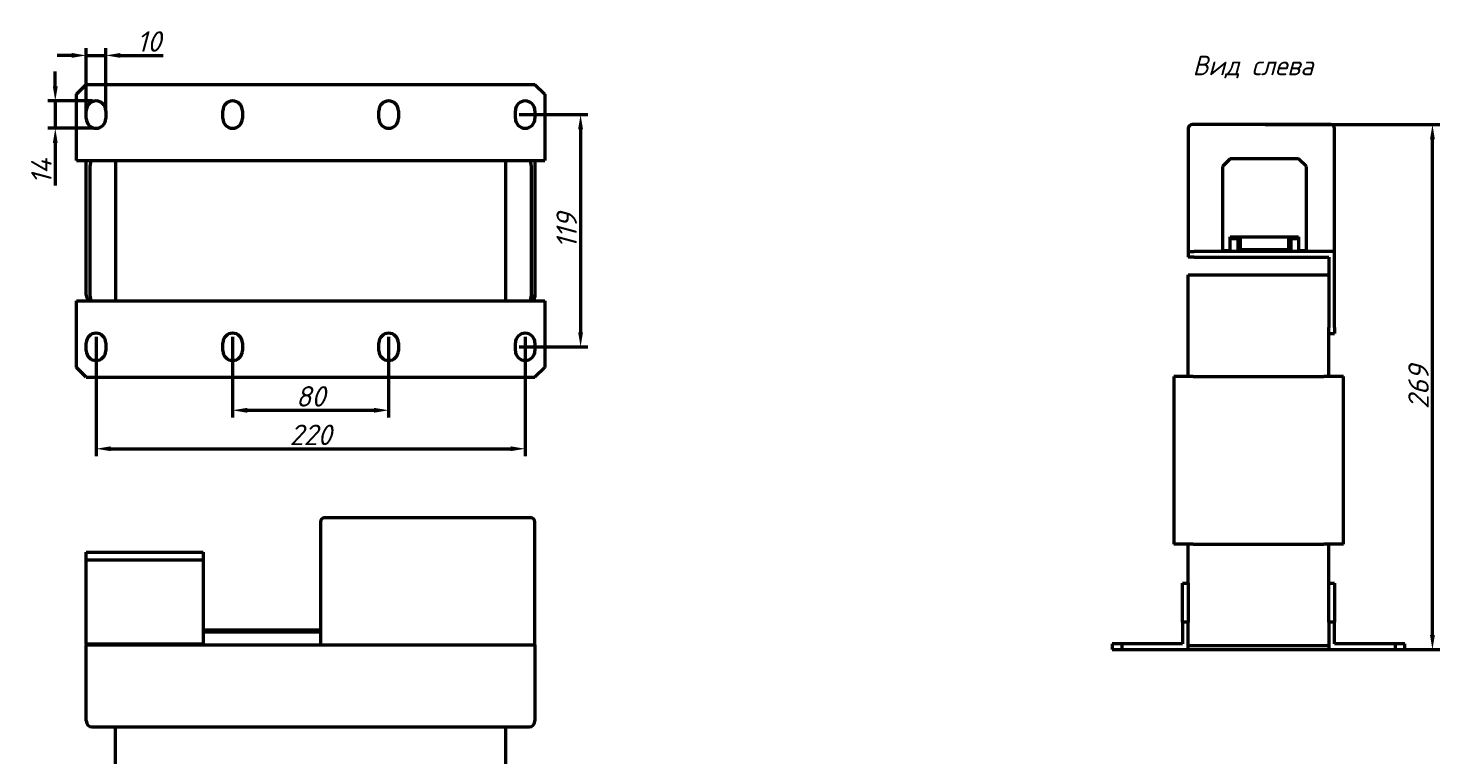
# Model space of a CAD drawing. Header units: millimetres. Extents: x 766 to 1490, y -376 to 392.
# Tile 2 of 2: x 766 to 1490, y 20 to 392. Entities that reach past the tile are written whole.
import ezdxf

# ---------------------------------------------------------------- set-up
doc = ezdxf.new("R2010")
doc.units = ezdxf.units.MM
doc.layers.get('Defpoints').update_dxf_attribs({"lineweight": 25})
doc.layers.add('Осн_СБ', color=7, linetype='Continuous', lineweight=50)
doc.styles.add('GOST-2.304_Type-B_italic', font='GOST Common Italic.ttf', dxfattribs={"height": 2.5})
doc.styles.add('ГОСТ', font='isocpeui.ttf')
doc.dimstyles.new('ISO-25', dxfattribs={"dimtxt": 3.5, "dimasz": 2.5, "dimexe": 1.25, "dimexo": 0.625, "dimtad": 1, "dimdec": 0, "dimtxsty": 'ГОСТ', "dimcen": 2.5, "dimclrd": 256, "dimclre": 256, "dimclrt": 256, "dimadec": 0, "dimazin": 0, "dimtfac": 1, "dimtdec": 0, "dimtmove": 0, "dimatfit": 3, "dimfxl": 1, "dimlwd": -1, "dimlwe": -1, "dimarcsym": 0})

# ---------------------------------------------------------------- blocks, each defined once
blk = doc.blocks.new('*D235')
at = {"layer": 'Defpoints', "color": 0, "transparency": 16777216}
for p in [(1398.16, 342.8), (1485.81, 342.8), (1343.66, 73.8)]:
    blk.add_point(p, dxfattribs=at)
at = {"layer": 'Осн_СБ', "transparency": 16777216}
for p, q in [((1400.04, 342.8), (1489.56, 342.8)), ((1485.81, 81.3), (1485.81, 335.3)), ((1345.54, 73.8), (1489.56, 73.8))]:
    blk.add_line(p, q, dxfattribs=at)
for points in [[(1484.56, 335.3), (1487.06, 335.3), (1485.81, 342.8)], [(1484.56, 81.3), (1487.06, 81.3), (1485.81, 73.8)]]:
    blk.add_solid(points, dxfattribs=at)
at = {"layer": 'Осн_СБ', "transparency": 16777216, "insert": (1478.68, 208.3), "char_height": 10.5, "attachment_point": 5, "rotation": 90, "style": 'ГОСТ'}
blk.add_mtext('269', dxfattribs=at)
blk = doc.blocks.new('*D238')
at = {"layer": 'Defpoints', "color": 0, "transparency": 16777216}
for p in [(870.71, 235.93), (950.71, 235.93), (950.71, 196.42)]:
    blk.add_point(p, dxfattribs=at)
at = {"layer": 'Осн_СБ', "transparency": 16777216}
for p, q in [((870.71, 234.05), (870.71, 192.67)), ((950.71, 234.05), (950.71, 192.67)), ((878.21, 196.42), (943.21, 196.42))]:
    blk.add_line(p, q, dxfattribs=at)
for points in [[(878.21, 197.67), (878.21, 195.17), (870.71, 196.42)], [(943.21, 197.67), (943.21, 195.17), (950.71, 196.42)]]:
    blk.add_solid(points, dxfattribs=at)
at = {"layer": 'Осн_СБ', "transparency": 16777216, "insert": (910.71, 203.54), "char_height": 10.5, "attachment_point": 5, "style": 'ГОСТ'}
blk.add_mtext('80', dxfattribs=at)
blk = doc.blocks.new('*D239')
at = {"layer": 'Defpoints', "color": 0, "transparency": 16777216}
for p in [(800.71, 235.93), (1020.71, 235.93), (1020.71, 176.72)]:
    blk.add_point(p, dxfattribs=at)
at = {"layer": 'Осн_СБ', "transparency": 16777216}
for p, q in [((800.71, 234.05), (800.71, 172.97)), ((1020.71, 234.05), (1020.71, 172.97)), ((808.21, 176.72), (1013.21, 176.72))]:
    blk.add_line(p, q, dxfattribs=at)
for points in [[(808.21, 177.97), (808.21, 175.47), (800.71, 176.72)], [(1013.21, 177.97), (1013.21, 175.47), (1020.71, 176.72)]]:
    blk.add_solid(points, dxfattribs=at)
at = {"layer": 'Осн_СБ', "transparency": 16777216, "insert": (910.71, 183.84), "char_height": 10.5, "attachment_point": 5, "style": 'ГОСТ'}
blk.add_mtext('220', dxfattribs=at)
blk = doc.blocks.new('*D240')
at = {"layer": 'Defpoints', "color": 0, "transparency": 16777216}
for p in [(1015.71, 347.93), (1015.71, 228.93), (1049.1, 228.93)]:
    blk.add_point(p, dxfattribs=at)
at = {"layer": 'Осн_СБ', "transparency": 16777216}
for p, q in [((1017.59, 347.93), (1052.85, 347.93)), ((1049.1, 340.43), (1049.1, 236.43)), ((1017.59, 228.93), (1052.85, 228.93))]:
    blk.add_line(p, q, dxfattribs=at)
for points in [[(1047.85, 340.43), (1050.35, 340.43), (1049.1, 347.93)], [(1047.85, 236.43), (1050.35, 236.43), (1049.1, 228.93)]]:
    blk.add_solid(points, dxfattribs=at)
at = {"layer": 'Осн_СБ', "transparency": 16777216, "insert": (1041.98, 288.43), "char_height": 10.5, "attachment_point": 5, "rotation": 90, "style": 'ГОСТ'}
blk.add_mtext('119', dxfattribs=at)
blk = doc.blocks.new('*D241')
at = {"layer": 'Defpoints', "color": 0, "transparency": 16777216}
for p in [(805.71, 378.26), (795.71, 347.93), (805.71, 347.93)]:
    blk.add_point(p, dxfattribs=at)
at = {"layer": 'Осн_СБ', "transparency": 16777216}
for p, q in [((788.21, 378.26), (780.71, 378.26)), ((795.71, 349.8), (795.71, 382.01)), ((795.71, 378.26), (805.71, 378.26)), ((805.71, 349.8), (805.71, 382.01)), ((813.21, 378.26), (835.04, 378.26))]:
    blk.add_line(p, q, dxfattribs=at)
for points in [[(788.21, 379.51), (788.21, 377.01), (795.71, 378.26)], [(813.21, 379.51), (813.21, 377.01), (805.71, 378.26)]]:
    blk.add_solid(points, dxfattribs=at)
at = {"layer": 'Осн_СБ', "transparency": 16777216, "insert": (827.88, 385.38), "char_height": 10.5, "attachment_point": 5, "style": 'ГОСТ'}
blk.add_mtext('10', dxfattribs=at)
blk = doc.blocks.new('*D242')
at = {"layer": 'Defpoints', "color": 0, "transparency": 16777216}
for p in [(800.71, 354.93), (779.82, 340.93), (800.71, 340.93)]:
    blk.add_point(p, dxfattribs=at)
at = {"layer": 'Осн_СБ', "transparency": 16777216}
for p, q in [((779.82, 362.43), (779.82, 369.93)), ((798.84, 354.93), (776.07, 354.93)), ((779.82, 354.93), (779.82, 340.93)), ((798.84, 340.93), (776.07, 340.93)), ((779.82, 333.43), (779.82, 311.64))]:
    blk.add_line(p, q, dxfattribs=at)
for points in [[(778.57, 362.43), (781.07, 362.43), (779.82, 354.93)], [(778.57, 333.43), (781.07, 333.43), (779.82, 340.93)]]:
    blk.add_solid(points, dxfattribs=at)
at = {"layer": 'Осн_СБ', "transparency": 16777216, "insert": (772.7, 318.78), "char_height": 10.5, "attachment_point": 5, "rotation": 90, "style": 'ГОСТ'}
blk.add_mtext('14', dxfattribs=at)

msp = doc.modelspace()

# ---------------------------------------------------------------- linework, layer by layer
at = {"layer": 'Осн_СБ'}
for p, q in [((790.71, 358.43), (795.71, 363.43)), ((795.71, 363.43), (1025.71, 363.43)), ((1025.71, 363.43), (1030.71, 358.43)), ((790.71, 324.43), (790.71, 358.43)), ((1030.71, 358.43), (1030.71, 324.43)), ((795.71, 345.93), (795.71, 349.93)), ((805.71, 349.93), (805.71, 345.93)), ((865.71, 345.93), (865.71, 349.93)), ((875.71, 349.93), (875.71, 345.93)), ((945.71, 345.93), (945.71, 349.93)), ((955.71, 349.93), (955.71, 345.93)), ((1015.71, 345.93), (1015.71, 349.93)), ((1025.71, 349.93), (1025.71, 345.93)), ((1360.66, 340.8), (1360.66, 277.8)), ((1433.66, 342.8), (1362.66, 342.8)), ((1435.66, 277.8), (1435.66, 340.8)), ((790.71, 324.43), (1030.71, 324.43)), ((795.71, 255.43), (795.71, 324.43)), ((797.71, 254.93), (797.71, 321.93)), ((810.71, 324.43), (810.71, 252.43)), ((1010.71, 252.43), (1010.71, 324.43)), ((1023.71, 321.93), (1023.71, 254.93)), ((1025.71, 324.43), (1025.71, 255.43)), ((1382.16, 325.3), (1378.16, 321.3)), ((1378.16, 321.3), (1378.16, 278.3)), ((1417.16, 325.3), (1382.16, 325.3)), ((1421.16, 321.3), (1417.16, 325.3)), ((1421.16, 278.3), (1421.16, 321.3)), ((1382.16, 285.3), (1387.16, 285.3)), ((1382.16, 284.3), (1382.16, 285.3)), ((1382.16, 285.3), (1417.16, 285.3)), ((1382.16, 278.3), (1382.16, 285.3)), ((1386.16, 284.3), (1382.16, 284.3)), ((1386.16, 277.8), (1386.16, 284.3)), ((1387.16, 285.3), (1387.16, 278.8)), ((1412.16, 278.8), (1412.16, 285.3)), ((1412.16, 285.3), (1417.16, 285.3)), ((1417.16, 284.3), (1413.16, 284.3)), ((1413.16, 284.3), (1413.16, 277.8)), ((1417.16, 285.3), (1417.16, 284.3)), ((1417.16, 285.3), (1417.16, 278.3)), ((1360.66, 277.8), (1363.66, 277.8)), ((1360.66, 277.8), (1360.66, 274.8)), ((1435.66, 277.8), (1363.66, 277.8)), ((1378.16, 278.3), (1382.16, 278.3)), ((1413.16, 277.8), (1386.16, 277.8)), ((1387.16, 278.8), (1412.16, 278.8)), ((1417.16, 278.3), (1421.16, 278.3)), ((1435.66, 238.8), (1435.66, 277.8)), ((1363.66, 274.8), (1360.66, 274.8)), ((1363.66, 274.8), (1432.66, 274.8)), ((1432.66, 274.8), (1432.66, 238.8)), ((1360.66, 265.8), (1432.66, 265.8)), ((1360.66, 213.8), (1360.66, 265.8)), ((1025.71, 255.43), (1025.71, 254.43)), ((790.71, 252.43), (1030.71, 252.43)), ((790.71, 218.43), (790.71, 252.43)), ((1030.71, 252.43), (1030.71, 218.43)), ((1432.66, 235.8), (1432.66, 238.8)), ((1435.66, 238.8), (1435.66, 235.8)), ((1432.66, 213.8), (1432.66, 235.8)), ((1432.66, 235.8), (1435.66, 235.8)), ((795.71, 226.93), (795.71, 230.93)), ((805.71, 230.93), (805.71, 226.93)), ((865.71, 226.93), (865.71, 230.93)), ((875.71, 230.93), (875.71, 226.93)), ((945.71, 226.93), (945.71, 230.93)), ((955.71, 230.93), (955.71, 226.93)), ((1015.71, 226.93), (1015.71, 230.93)), ((1025.71, 230.93), (1025.71, 226.93)), ((795.71, 213.43), (790.71, 218.43)), ((1030.71, 218.43), (1025.71, 213.43)), ((795.71, 213.43), (1025.71, 213.43)), ((1363.16, 213.8), (1353.16, 213.8)), ((1353.16, 213.8), (1353.16, 127.8)), ((1363.16, 213.8), (1430.16, 213.8)), ((1440.16, 213.8), (1430.16, 213.8)), ((1440.16, 127.8), (1440.16, 213.8)), ((915.71, 139.25), (915.71, 76.25)), ((1023.71, 141.25), (917.71, 141.25)), ((1025.71, 76.25), (1025.71, 139.25)), ((795.71, 119.75), (795.71, 123.75)), ((795.71, 123.75), (855.71, 123.75)), ((855.71, 123.75), (855.71, 119.75)), ((1363.16, 127.8), (1353.16, 127.8)), ((1360.66, 107.8), (1360.66, 127.8)), ((1363.16, 127.8), (1430.16, 127.8)), ((1440.16, 127.8), (1430.16, 127.8)), ((1432.66, 107.8), (1432.66, 127.8)), ((795.71, 76.75), (795.71, 119.75)), ((795.71, 119.75), (855.71, 119.75)), ((855.71, 119.75), (855.71, 76.75)), ((1357.66, 87.8), (1357.66, 107.8)), ((1357.66, 107.8), (1360.66, 107.8)), ((1360.66, 107.8), (1360.66, 87.8)), ((1432.66, 87.8), (1432.66, 107.8)), ((1432.66, 107.8), (1435.66, 107.8)), ((1435.66, 107.8), (1435.66, 87.8)), ((1357.66, 87.8), (1357.66, 76.8)), ((1360.66, 87.8), (1357.66, 87.8)), ((1360.66, 73.8), (1360.66, 87.8)), ((1432.66, 87.8), (1432.66, 73.8)), ((1435.66, 87.8), (1432.66, 87.8)), ((1435.66, 76.8), (1435.66, 87.8)), ((915.71, 83.75), (855.71, 83.75)), ((915.71, 82.75), (855.71, 82.75)), ((795.71, 76.75), (795.71, 76.25)), ((795.71, 76.75), (855.71, 76.75)), ((795.71, 76.25), (1025.71, 76.25)), ((795.71, 37.25), (795.71, 76.25)), ((917.71, 76.25), (1023.71, 76.25)), ((1025.71, 76.25), (1025.71, 37.25)), ((1321.66, 76.8), (1321.66, 73.8)), ((1326.66, 76.8), (1321.66, 76.8)), ((1321.66, 73.8), (1326.66, 73.8)), ((1326.66, 73.8), (1326.66, 76.8)), ((1357.66, 76.8), (1326.66, 76.8)), ((1326.66, 73.8), (1360.66, 73.8)), ((1432.66, 75.8), (1360.66, 75.8)), ((1432.66, 73.8), (1466.66, 73.8)), ((1466.66, 76.8), (1435.66, 76.8)), ((1471.66, 76.8), (1466.66, 76.8)), ((1466.66, 76.8), (1466.66, 73.8)), ((1466.66, 73.8), (1471.66, 73.8)), ((1471.66, 73.8), (1471.66, 76.8)), ((798.71, 34.25), (1022.71, 34.25)), ((810.71, 12.25), (810.71, 34.25)), ((1010.71, 12.25), (1010.71, 34.25))]:
    msp.add_line(p, q, dxfattribs=at)
for centre, radius, start, end in [((800.71, 349.93), 5, 0, 180), ((870.71, 349.93), 5, 0, 180), ((950.71, 349.93), 5, 0, 180), ((1020.71, 349.93), 5, 0, 180), ((800.71, 345.93), 5, 180, 0), ((870.71, 345.93), 5, 180, 0), ((950.71, 345.93), 5, 180, 0), ((1020.71, 345.93), 5, 180, 0), ((1362.66, 340.8), 2, 90, 180), ((1433.66, 340.8), 2, 0, 90), ((807.71, 321.93), 10, 165.52249, 180), ((1013.71, 321.93), 10, 0, 14.47751), ((798.71, 255.43), 3, 180, 256.43424), ((807.71, 254.93), 10, 180, 194.47751), ((1013.71, 254.93), 10, 345.52249, 0), ((1022.71, 255.43), 3, 283.56576, 0), ((1023.71, 254.43), 2, 270, 0), ((800.71, 230.93), 5, 0, 180), ((870.71, 230.93), 5, 0, 180), ((950.71, 230.93), 5, 0, 180), ((1020.71, 230.93), 5, 0, 180), ((800.71, 226.93), 5, 180, 0), ((870.71, 226.93), 5, 180, 0), ((950.71, 226.93), 5, 180, 0), ((1020.71, 226.93), 5, 180, 0), ((917.71, 139.25), 2, 90, 180), ((1023.71, 139.25), 2, 0, 90), ((798.71, 37.25), 3, 180, 270), ((1022.71, 37.25), 3, 270, 0)]:
    msp.add_arc(centre, radius, start, end, dxfattribs=at)

# ---------------------------------------------------------------- texts
at = {"layer": 'Осн_СБ', "insert": (1362.87, 378.1), "char_height": 10, "width": 336.0264, "attachment_point": 1, "style": 'GOST-2.304_Type-B_italic'}
msp.add_mtext('Вид слева', dxfattribs=at)

# ---------------------------------------------------------------- dimensions: what is measured, and where the dimension line sits
at = {"layer": 'Осн_СБ'}
for base, p1, p2, picture, middle in [((805.71, 378.26), (795.71, 347.93), (805.71, 347.93), '*D241', (827.88, 385.38)), ((1020.71, 176.72), (800.71, 235.93), (1020.71, 235.93), '*D239', (910.71, 183.84)), ((950.71, 196.42), (870.71, 235.93), (950.71, 235.93), '*D238', (910.71, 203.54))]:
    dim = msp.add_linear_dim(base=base, p1=p1, p2=p2, dimstyle='ISO-25', dxfattribs=at)
    dim.commit()
    dim.dimension.update_dxf_attribs({"geometry": picture, "text_midpoint": middle})
for base, p1, p2, picture, middle in [((779.82, 340.93), (800.71, 354.93), (800.71, 340.93), '*D242', (772.7, 318.78)), ((1049.1, 228.93), (1015.71, 347.93), (1015.71, 228.93), '*D240', (1041.98, 288.43)), ((1485.81, 342.8), (1343.66, 73.8), (1398.16, 342.8), '*D235', (1478.68, 208.3))]:
    dim = msp.add_linear_dim(base=base, p1=p1, p2=p2, angle=90, dimstyle='ISO-25', dxfattribs=at)
    dim.commit()
    dim.dimension.update_dxf_attribs({"geometry": picture, "text_midpoint": middle})

doc.saveas('drawing.dxf')
